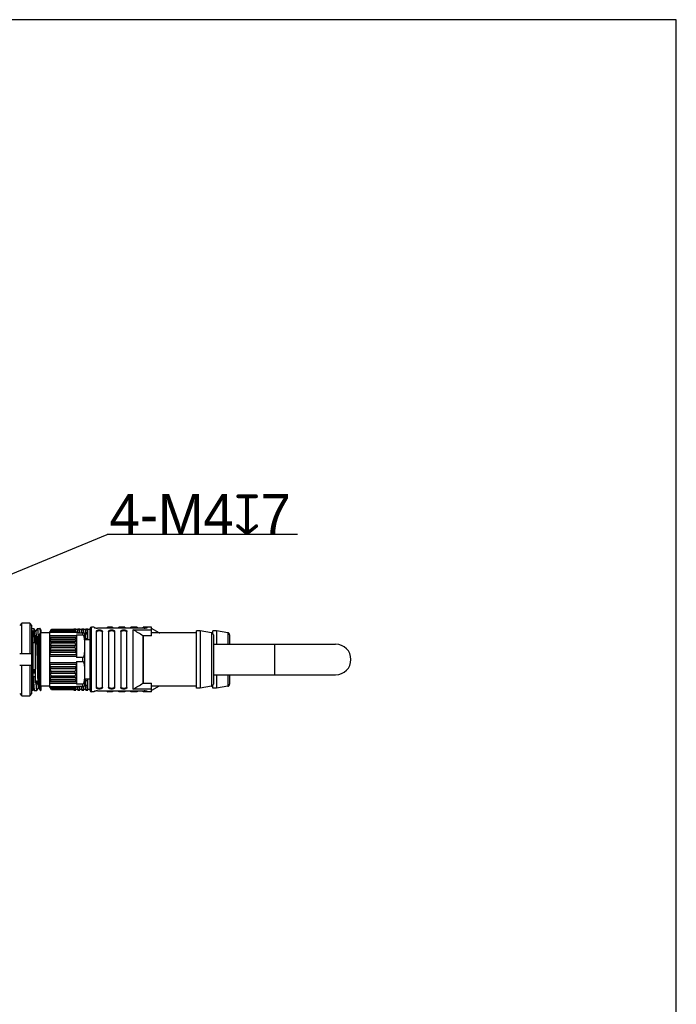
# Model space of a CAD drawing. Header units: millimetres. Extents: x -296 to -136, y 58 to 238.
# Tile 10 of 10: x -176 to -136, y 177 to 238. Entities that reach past the tile are written whole.
import ezdxf

# ---------------------------------------------------------------- set-up
doc = ezdxf.new("R2010")
doc.units = ezdxf.units.MM
doc.header["$LTSCALE"] = 46.255
doc.layers.get('0').update_dxf_attribs({"linetype": 'CONTINUOUS'})
doc.layers.add('00_COMPONENTS', color=7, linetype='CONTINUOUS')
doc.layers.add('51__DRAFT_DIMS', color=7, linetype='CONTINUOUS')
doc.styles.get("Standard").update_dxf_attribs({"font": '兰亭黑 GBK.TTF', "height": 2.5})

msp = doc.modelspace()

# ---------------------------------------------------------------- linework, layer by layer
at = {"color": 8}
msp.add_line((-179.2705, 202.4297), (-170.5128, 206.0413), dxfattribs=at)
msp.add_lwpolyline([(-295.6129, 57.592), (-135.6129, 57.592), (-135.6129, 237.592), (-295.6129, 237.592)], close=True)
at = {"layer": '00_COMPONENTS'}
for p, q in [((-175.7508, 200.6035), (-175.8758, 200.4766)), ((-175.2508, 200.6035), (-175.7508, 200.6035)), ((-175.7508, 198.76), (-175.7508, 200.6035)), ((-175.2508, 200.6035), (-175.2508, 198.76)), ((-175.1258, 200.4766), (-175.2508, 200.6035)), ((-175.1258, 196.2933), (-175.1258, 200.4766)), ((-171.3008, 200.36), (-171.4758, 200.36)), ((-171.4758, 196.41), (-171.4758, 200.36)), ((-171.3008, 200.36), (-171.3008, 200.3456)), ((-170.1758, 200.36), (-170.4758, 200.36)), ((-170.4758, 200.3109), (-170.4758, 200.36)), ((-170.1758, 200.36), (-170.1758, 200.3109)), ((-169.4258, 200.36), (-169.8008, 200.36)), ((-169.8008, 200.3109), (-169.8008, 200.36)), ((-169.4258, 200.36), (-169.4258, 200.3109)), ((-168.6758, 200.36), (-169.0508, 200.36)), ((-169.0508, 200.3109), (-169.0508, 200.36)), ((-168.6758, 200.36), (-168.6758, 200.3109)), ((-167.8008, 200.36), (-168.3008, 200.36)), ((-168.3008, 200.3109), (-168.3008, 200.36)), ((-168.0508, 200.3456), (-168.0508, 200.36)), ((-167.8008, 199.8266), (-167.8008, 200.36)), ((-175.1258, 200.285), (-175.0057, 200.285)), ((-175.1098, 200.0873), (-175.1258, 200.1151)), ((-175.0758, 200.1582), (-175.1133, 200.0934)), ((-175.0758, 200.1582), (-175.0758, 196.9312)), ((-174.8938, 200.0942), (-175.0025, 200.2822)), ((-174.8715, 199.885), (-174.9008, 199.885)), ((-174.9008, 196.9617), (-174.9008, 199.885)), ((-174.7922, 200.2822), (-174.8974, 200.1004)), ((-174.7976, 199.7568), (-174.8676, 199.8779)), ((-174.8673, 199.8853), (-174.8671, 199.882)), ((-174.8671, 199.882), (-174.8667, 199.8763)), ((-174.7291, 199.882), (-174.7996, 199.7601)), ((-174.7889, 200.285), (-174.6307, 200.285)), ((-174.6508, 199.885), (-174.7271, 199.885)), ((-174.6508, 196.835), (-174.6508, 199.935)), ((-174.5758, 200.1928), (-174.6275, 200.2822)), ((-174.5758, 200.1928), (-174.5758, 200.01)), ((-174.0258, 200.01), (-174.5758, 200.01)), ((-174.5758, 196.76), (-174.5758, 200.01)), ((-174.0258, 200.06), (-173.9339, 200.2192)), ((-174.0258, 196.71), (-174.0258, 200.06)), ((-172.4008, 200.035), (-174.0258, 200.035)), ((-174.0258, 199.8596), (-172.4008, 199.8596)), ((-174.0258, 199.7511), (-172.4008, 199.7511)), ((-173.9736, 199.7088), (-174.0258, 199.7419)), ((-173.9736, 200.1505), (-172.4531, 200.1505)), ((-172.4672, 200.175), (-173.9594, 200.175)), ((-173.936, 200.2156), (-172.4907, 200.2156)), ((-172.4927, 200.2192), (-173.9339, 200.2192)), ((-172.5633, 200.2265), (-172.5758, 200.2265)), ((-172.5758, 200.2265), (-172.5758, 200.2192)), ((-172.5633, 200.26), (-172.4383, 200.26)), ((-172.5633, 200.2192), (-172.5633, 200.26)), ((-172.5633, 200.2477), (-172.4383, 200.2477)), ((-172.4008, 200.06), (-172.4927, 200.2192)), ((-172.4866, 200.2087), (-172.4383, 200.2087)), ((-172.4008, 199.7419), (-172.4531, 199.7088)), ((-172.4383, 200.1249), (-172.4383, 200.26)), ((-172.3133, 200.2265), (-172.4383, 200.2265)), ((-172.4008, 200.06), (-172.4008, 200.01)), ((-172.4008, 200.01), (-171.9008, 200.01)), ((-172.4008, 199.8927), (-172.0258, 199.8927)), ((-172.4008, 199.8927), (-172.4008, 198.5022)), ((-172.3133, 200.26), (-172.1883, 200.26)), ((-172.3133, 200.01), (-172.3133, 200.26)), ((-172.3133, 200.2477), (-172.1883, 200.2477)), ((-172.3133, 200.2087), (-172.1883, 200.2087)), ((-172.3133, 200.0621), (-172.1883, 200.0621)), ((-172.1883, 200.01), (-172.1883, 200.26)), ((-172.0633, 200.2265), (-172.1883, 200.2265)), ((-172.0633, 200.26), (-171.9383, 200.26)), ((-172.0633, 200.01), (-172.0633, 200.26)), ((-172.0633, 200.2477), (-171.9383, 200.2477)), ((-172.0633, 200.2087), (-171.9383, 200.2087)), ((-172.0633, 200.0621), (-171.9383, 200.0621)), ((-172.0258, 200.01), (-172.0258, 199.8927)), ((-171.9383, 200.01), (-171.9383, 200.26)), ((-171.8133, 200.2265), (-171.9383, 200.2265)), ((-171.9008, 200.01), (-171.9008, 196.76)), ((-171.8133, 200.26), (-171.6883, 200.26)), ((-171.8133, 199.585), (-171.8133, 200.26)), ((-171.8133, 200.2477), (-171.6883, 200.2477)), ((-171.8133, 200.2087), (-171.6883, 200.2087)), ((-171.8133, 200.0621), (-171.6883, 200.0621)), ((-171.6883, 199.9798), (-171.8133, 199.9798)), ((-171.8133, 199.9497), (-171.6883, 199.9497)), ((-171.6883, 199.585), (-171.6883, 200.26)), ((-171.5633, 200.2265), (-171.6883, 200.2265)), ((-171.5633, 200.26), (-171.5508, 200.26)), ((-171.5633, 199.585), (-171.5633, 200.26)), ((-171.5633, 200.2477), (-171.5508, 200.2477)), ((-171.5633, 200.2087), (-171.5508, 200.2087)), ((-171.5633, 200.0621), (-171.5508, 200.0621)), ((-171.5508, 199.9798), (-171.5633, 199.9798)), ((-171.5633, 199.9497), (-171.5508, 199.9497)), ((-171.5508, 196.485), (-171.5508, 200.285)), ((-171.1758, 200.1025), (-171.1758, 196.6674)), ((-168.2508, 200.3109), (-171.1008, 200.3109)), ((-170.8008, 196.6674), (-170.8008, 200.1025)), ((-170.4258, 200.1025), (-170.4258, 196.6674)), ((-170.0508, 196.6674), (-170.0508, 200.1025)), ((-169.6758, 200.1025), (-169.6758, 196.6674)), ((-169.3008, 196.6674), (-169.3008, 200.1025)), ((-168.9454, 200.212), (-167.8008, 200.212)), ((-168.9454, 200.212), (-168.9454, 196.5579)), ((-168.9087, 196.5683), (-168.9087, 200.2017)), ((-168.3179, 199.8373), (-168.3179, 196.9326)), ((-167.8008, 199.8266), (-168.2812, 199.8266)), ((-168.2812, 196.9434), (-168.2812, 199.8266)), ((-167.3179, 200.0195), (-167.8008, 200.29)), ((-165.0258, 200.01), (-167.8008, 200.01)), ((-167.3179, 200.0195), (-167.3179, 200.01)), ((-164.8008, 200.135), (-165.0258, 200.135)), ((-165.0258, 196.635), (-165.0258, 200.135)), ((-164.1065, 200.0265), (-164.8008, 200.135)), ((-164.8008, 200.135), (-164.8008, 196.635)), ((-164.1065, 200.0265), (-164.1065, 196.7435)), ((-164.0258, 200.01), (-164.0612, 200.01)), ((-163.8008, 200.135), (-164.0258, 200.135)), ((-164.0258, 199.978), (-164.0258, 200.135)), ((-164.0008, 199.903), (-164.0008, 196.867)), ((-163.1065, 200.0265), (-163.8008, 200.135)), ((-163.8008, 200.135), (-163.8008, 199.3225)), ((-163.1065, 200.0265), (-163.1065, 199.3225)), ((-163.0008, 199.903), (-163.0008, 199.3225)), ((-175.0758, 199.2581), (-175.0508, 199.2581)), ((-175.0508, 199.4225), (-174.9008, 199.4225)), ((-175.0508, 197.6514), (-175.0508, 199.4225)), ((-174.6957, 199.4225), (-174.6952, 199.4225)), ((-174.0115, 199.5163), (-173.9594, 199.6395)), ((-172.4151, 199.5163), (-174.0115, 199.5163)), ((-173.9382, 199.4698), (-174.0115, 199.5163)), ((-174.0115, 198.9534), (-173.9382, 199.1269)), ((-173.9971, 199.2474), (-173.9339, 199.3969)), ((-172.4296, 199.2474), (-173.9971, 199.2474)), ((-173.9339, 199.2073), (-173.9971, 199.2474)), ((-172.4531, 199.7088), (-173.9736, 199.7088)), ((-173.9702, 199.6937), (-173.9697, 199.6917)), ((-173.9594, 199.6395), (-172.4672, 199.6395)), ((-172.4885, 199.4698), (-173.9382, 199.4698)), ((-173.9382, 199.1269), (-172.4885, 199.1269)), ((-173.9339, 199.3969), (-172.4927, 199.3969)), ((-172.4927, 199.2073), (-173.9339, 199.2073)), ((-172.4927, 199.3969), (-172.4296, 199.2474)), ((-172.4296, 199.2474), (-172.4927, 199.2073)), ((-172.4151, 199.5163), (-172.4885, 199.4698)), ((-172.4885, 199.1269), (-172.4151, 198.9534)), ((-172.4672, 199.6395), (-172.4151, 199.5163)), ((-171.5508, 199.585), (-171.9008, 199.585)), ((-171.8133, 199.6742), (-171.6883, 199.6742)), ((-171.5633, 199.6742), (-171.5508, 199.6742)), ((-164.0008, 199.3225), (-156.5008, 199.3225)), ((-160.2508, 199.3225), (-160.2508, 197.4475)), ((-175.8758, 198.76), (-175.1258, 198.76)), ((-174.0258, 198.703), (-173.9736, 198.8267)), ((-172.4008, 198.6689), (-174.0258, 198.6689)), ((-172.4008, 198.5604), (-174.0258, 198.5604)), ((-172.4151, 198.9534), (-174.0115, 198.9534)), ((-173.9594, 198.9204), (-174.0115, 198.9534)), ((-173.9736, 198.8267), (-172.4531, 198.8267)), ((-172.4672, 198.9204), (-173.9594, 198.9204)), ((-172.4151, 198.9534), (-172.4672, 198.9204)), ((-172.4531, 198.8267), (-172.4008, 198.703)), ((-175.1258, 198.01), (-175.8758, 198.01)), ((-175.7508, 196.1665), (-175.7508, 198.01)), ((-175.2508, 198.01), (-175.2508, 196.1665)), ((-174.6508, 197.8584), (-174.653, 197.936)), ((-174.0258, 198.2096), (-172.4008, 198.2096)), ((-174.0258, 198.1011), (-172.4008, 198.1011)), ((-173.9736, 197.9433), (-174.0258, 198.0669)), ((-172.4531, 197.9433), (-173.9736, 197.9433)), ((-172.4008, 198.0669), (-172.4531, 197.9433)), ((-172.0258, 198.5022), (-172.4008, 198.5022)), ((-172.4008, 198.2677), (-172.0258, 198.2677)), ((-172.4008, 198.2677), (-172.4008, 196.8772)), ((-172.0258, 198.5022), (-172.0258, 198.2677)), ((-175.0995, 197.5119), (-175.1258, 197.5119)), ((-175.0995, 197.5119), (-175.1003, 197.5364)), ((-175.0535, 197.5522), (-175.0508, 197.5427)), ((-175.0508, 197.7651), (-174.9008, 197.7651)), ((-175.0508, 197.6514), (-174.9758, 197.6514)), ((-175.0508, 197.553), (-175.0508, 197.6514)), ((-174.9758, 197.6113), (-175.0508, 197.6113)), ((-174.9008, 197.553), (-175.0508, 197.553)), ((-175.0508, 197.3475), (-175.0508, 197.553)), ((-175.0508, 197.3475), (-174.9008, 197.3475)), ((-174.9758, 197.553), (-174.9758, 197.7651)), ((-174.0115, 197.8165), (-173.9594, 197.8496)), ((-172.4151, 197.8165), (-174.0115, 197.8165)), ((-173.9382, 197.643), (-174.0115, 197.8165)), ((-173.9971, 197.5226), (-173.9339, 197.5626)), ((-172.4296, 197.5226), (-173.9971, 197.5226)), ((-173.9339, 197.3731), (-173.9971, 197.5226)), ((-173.9594, 197.8496), (-172.4672, 197.8496)), ((-172.4885, 197.643), (-173.9382, 197.643)), ((-173.9339, 197.5626), (-172.4927, 197.5626)), ((-172.4927, 197.3731), (-173.9339, 197.3731)), ((-172.4927, 197.5626), (-172.4296, 197.5226)), ((-172.4296, 197.5226), (-172.4927, 197.3731)), ((-172.4151, 197.8165), (-172.4885, 197.643)), ((-172.4672, 197.8496), (-172.4151, 197.8165)), ((-164.0008, 197.4475), (-156.5008, 197.4475)), ((-163.8008, 197.4475), (-163.8008, 196.635)), ((-163.1065, 197.4475), (-163.1065, 196.7435)), ((-163.0008, 197.4475), (-163.0008, 196.867)), ((-175.0758, 196.9255), (-175.0761, 196.9311)), ((-175.0758, 196.9254), (-175.0758, 196.485)), ((-174.8732, 197.0807), (-174.9008, 197.0807)), ((-174.9008, 196.9617), (-174.8578, 196.8873)), ((-174.8729, 197.0731), (-174.8732, 197.0807)), ((-174.8732, 197.0807), (-174.8729, 197.0731)), ((-174.8577, 196.8849), (-174.8578, 196.8869)), ((-174.8561, 196.885), (-174.7439, 196.885)), ((-174.7678, 197.0853), (-174.7677, 197.0833)), ((-174.7414, 196.8871), (-174.6746, 197.0027)), ((-174.7399, 196.8853), (-174.7402, 196.8892)), ((-174.7399, 196.8852), (-174.7402, 196.8891)), ((-174.6765, 197.0062), (-174.6508, 196.9617)), ((-174.0258, 196.76), (-174.5758, 196.76)), ((-174.5758, 196.76), (-174.5758, 196.485)), ((-174.0258, 197.028), (-173.9736, 197.0612)), ((-172.4008, 197.0189), (-174.0258, 197.0189)), ((-172.4008, 196.9104), (-174.0258, 196.9104)), ((-174.0258, 196.735), (-172.4008, 196.735)), ((-173.9339, 196.5507), (-174.0258, 196.71)), ((-174.0115, 197.2536), (-173.9382, 197.3001)), ((-172.4151, 197.2536), (-174.0115, 197.2536)), ((-173.9594, 197.1304), (-174.0115, 197.2536)), ((-173.9736, 197.0612), (-172.4531, 197.0612)), ((-172.4672, 197.1304), (-173.9594, 197.1304)), ((-173.9382, 197.3001), (-172.4885, 197.3001)), ((-172.4927, 196.5507), (-172.4008, 196.71)), ((-172.4885, 197.3001), (-172.4151, 197.2536)), ((-172.4151, 197.2536), (-172.4672, 197.1304)), ((-172.4531, 197.0612), (-172.4008, 197.028)), ((-172.0258, 196.8772), (-172.4008, 196.8772)), ((-172.4008, 196.76), (-171.9008, 196.76)), ((-172.4008, 196.76), (-172.4008, 196.71)), ((-172.3133, 196.51), (-172.3133, 196.76)), ((-172.3133, 196.7079), (-172.1883, 196.7079)), ((-172.1883, 196.51), (-172.1883, 196.76)), ((-172.0633, 196.51), (-172.0633, 196.76)), ((-172.0633, 196.7079), (-171.9383, 196.7079)), ((-172.0258, 196.8772), (-172.0258, 196.76)), ((-171.9383, 196.51), (-171.9383, 196.76)), ((-171.5508, 197.185), (-171.9008, 197.185)), ((-171.8133, 196.51), (-171.8133, 197.185)), ((-171.8133, 197.0958), (-171.6883, 197.0958)), ((-171.8133, 196.8203), (-171.6883, 196.8203)), ((-171.6883, 196.7902), (-171.8133, 196.7902)), ((-171.8133, 196.7079), (-171.6883, 196.7079)), ((-171.6883, 196.51), (-171.6883, 197.185)), ((-171.5633, 196.51), (-171.5633, 197.185)), ((-171.5633, 197.0958), (-171.5508, 197.0958)), ((-171.5633, 196.8203), (-171.5508, 196.8203)), ((-171.5508, 196.7902), (-171.5633, 196.7902)), ((-171.5633, 196.7079), (-171.5508, 196.7079)), ((-168.2812, 196.9434), (-167.8008, 196.9434)), ((-167.8008, 196.41), (-167.8008, 196.9434)), ((-165.0258, 196.76), (-167.8008, 196.76)), ((-167.3179, 196.7504), (-167.8008, 196.48)), ((-167.3179, 196.76), (-167.3179, 196.7504)), ((-164.1065, 196.7435), (-164.8008, 196.635)), ((-164.0258, 196.76), (-164.0612, 196.76)), ((-164.0258, 196.635), (-164.0258, 196.792)), ((-163.1065, 196.7435), (-163.8008, 196.635)), ((-175.8758, 196.2933), (-175.7508, 196.1665)), ((-175.7508, 196.1665), (-175.2508, 196.1665)), ((-175.2508, 196.1665), (-175.1258, 196.2933)), ((-175.0758, 196.485), (-175.1258, 196.485)), ((-175.0758, 196.6538), (-174.9797, 196.4876)), ((-174.9767, 196.485), (-174.8182, 196.485)), ((-174.815, 196.4878), (-174.7099, 196.6695)), ((-174.7136, 196.6758), (-174.6049, 196.4879)), ((-174.6049, 196.4879), (-174.6042, 196.4868)), ((-174.6042, 196.4868), (-174.6037, 196.4862)), ((-174.6037, 196.4862), (-174.6042, 196.4868)), ((-174.6032, 196.4857), (-174.6037, 196.4862)), ((-174.6027, 196.4853), (-174.6032, 196.4857)), ((-174.6027, 196.4853), (-174.6022, 196.4851)), ((-174.6015, 196.485), (-174.5758, 196.485)), ((-172.4531, 196.6195), (-173.9736, 196.6195)), ((-173.9594, 196.595), (-172.4672, 196.595)), ((-172.4885, 196.5582), (-173.9382, 196.5582)), ((-173.9339, 196.5507), (-172.4927, 196.5507)), ((-172.5758, 196.5507), (-172.5758, 196.5435)), ((-172.5633, 196.5435), (-172.5758, 196.5435)), ((-172.5633, 196.51), (-172.5633, 196.5507)), ((-172.5633, 196.5223), (-172.4383, 196.5223)), ((-172.5633, 196.51), (-172.4383, 196.51)), ((-172.4866, 196.5613), (-172.4383, 196.5613)), ((-172.4383, 196.51), (-172.4383, 196.645)), ((-172.3133, 196.5435), (-172.4383, 196.5435)), ((-172.3133, 196.5613), (-172.1883, 196.5613)), ((-172.3133, 196.5223), (-172.1883, 196.5223)), ((-172.3133, 196.51), (-172.1883, 196.51)), ((-172.0633, 196.5435), (-172.1883, 196.5435)), ((-172.0633, 196.5613), (-171.9383, 196.5613)), ((-172.0633, 196.5223), (-171.9383, 196.5223)), ((-172.0633, 196.51), (-171.9383, 196.51)), ((-171.8133, 196.5435), (-171.9383, 196.5435)), ((-171.8133, 196.5613), (-171.6883, 196.5613)), ((-171.8133, 196.5223), (-171.6883, 196.5223)), ((-171.8133, 196.51), (-171.6883, 196.51)), ((-171.5633, 196.5435), (-171.6883, 196.5435)), ((-171.5633, 196.5613), (-171.5508, 196.5613)), ((-171.5633, 196.5223), (-171.5508, 196.5223)), ((-171.5633, 196.51), (-171.5508, 196.51)), ((-171.3008, 196.41), (-171.4758, 196.41)), ((-171.3008, 196.4243), (-171.3008, 196.41)), ((-171.1008, 196.459), (-168.2508, 196.459)), ((-170.4758, 196.41), (-170.4758, 196.459)), ((-170.1758, 196.41), (-170.4758, 196.41)), ((-170.1758, 196.459), (-170.1758, 196.41)), ((-169.8008, 196.41), (-169.8008, 196.459)), ((-169.4258, 196.41), (-169.8008, 196.41)), ((-169.4258, 196.459), (-169.4258, 196.41)), ((-169.0508, 196.41), (-169.0508, 196.459)), ((-168.6758, 196.41), (-169.0508, 196.41)), ((-167.8008, 196.5579), (-168.9454, 196.5579)), ((-168.6758, 196.459), (-168.6758, 196.41)), ((-168.3008, 196.41), (-168.3008, 196.459)), ((-167.8008, 196.41), (-168.3008, 196.41)), ((-168.0508, 196.41), (-168.0508, 196.4243)), ((-164.8008, 196.635), (-165.0258, 196.635)), ((-163.8008, 196.635), (-164.0258, 196.635))]:
    msp.add_line(p, q, dxfattribs=at)
for centre, radius, start, end in [((-171.4758, 200.285), 0.075, 90, 180), ((-170.4758, 200.285), 0.075, 90, 159.765441), ((-174.5758, 199.935), 0.075, 90, 180), ((-189.2856, 166.4977), 39.385, 57.833683, 58.843548), ((-167.2812, 200.085), 0.075, 240.751179, 270), ((-164.1258, 199.903), 0.125, 0, 81.119338), ((-163.1258, 199.903), 0.125, 0, 81.119338), ((-179.0161, 198.1035), 4.0203, 11.455475, 14.61499), ((-175.2838, 199.4065), 1.3447, 12.331889, 12.990717), ((-175.3611, 199.3899), 1.4237, 10.098839, 12.237085), ((-175.9613, 199.3142), 2.0292, 2.335277, 4.399034), ((-176.6494, 199.312), 2.7176, 356.094899, 357.792352), ((-170.4329, 199.3123), 2.0616, 175.617218, 177.648471), ((-169.7443, 199.3138), 2.7505, 182.217809, 183.89494), ((-171.0621, 199.389), 1.4272, 167.0535, 169.890968), ((-156.5008, 198.385), 0.9375, 270, 90), ((-177.3176, 199.3786), 3.3892, 350.628116, 352.230244), ((-169.0786, 199.3832), 3.42, 187.776966, 189.364674), ((-177.3482, 197.3867), 3.4202, 7.777011, 9.364629), ((-169.1089, 197.3913), 3.3894, 170.628164, 172.230196), ((-170.6061, 198.8125), 4.6226, 194.773978, 195.820942), ((-176.6824, 197.4562), 2.7505, 2.217821, 3.894929), ((-175.9937, 197.4577), 2.0616, 355.617201, 357.648488), ((-169.7771, 197.458), 2.7176, 176.094913, 177.792338), ((-170.4653, 197.4558), 2.0291, 182.335262, 184.399049), ((-174.8401, 196.894), 0.0189, 198.640028, 200.007761), ((-174.8429, 196.8929), 0.0159, 200.020781, 200.975345), ((-174.5758, 196.835), 0.075, 180, 270), ((-175.3644, 197.3809), 1.4271, 347.053417, 349.891051), ((-171.0917, 197.3749), 1.397, 190.078382, 192.977149), ((-189.1838, 230.1072), 39.1911, 301.153955, 302.168816), ((-167.2812, 196.685), 0.075, 90, 119.248821), ((-164.1258, 196.867), 0.125, 278.880662, 0), ((-163.1258, 196.867), 0.125, 278.880662, 0), ((-174.5904, 196.4963), 0.0168, 208.636212, 210.024828), ((-174.6015, 196.487), 0.00198, 270.015896, 277.235327), ((-171.4758, 196.485), 0.075, 180, 270), ((-170.4758, 196.485), 0.075, 200.234559, 270)]:
    msp.add_arc(centre, radius, start, end, dxfattribs=at)
for points, knots in [([(-171.3008, 200.3456), (-171.3008, 200.3448), (-171.2998, 200.3427), (-171.2966, 200.3401), (-171.2918, 200.3374), (-171.2852, 200.3346), (-171.2768, 200.3317), (-171.2668, 200.3288), (-171.2552, 200.326), (-171.237, 200.3221), (-171.211, 200.3179), (-171.1638, 200.3125), (-171.1265, 200.3109), (-171.1008, 200.3109)], [0, 0, 0, 0, 0.0128631, 0.0317694, 0.0584156, 0.0931836, 0.1360056, 0.1866109, 0.2446165, 0.3095522, 0.457957, 0.6267102, 1, 1, 1, 1]), ([(-168.2508, 200.3109), (-168.2251, 200.3109), (-168.1878, 200.3125), (-168.1406, 200.3179), (-168.1107, 200.3228), (-168.0891, 200.3276), (-168.0748, 200.3317), (-168.0664, 200.3346), (-168.0598, 200.3374), (-168.055, 200.3401), (-168.0519, 200.3427), (-168.0508, 200.3448), (-168.0508, 200.3456)], [0, 0, 0, 0, 0.373298, 0.5420553, 0.6904629, 0.8133899, 0.863995, 0.9068154, 0.9415889, 0.968243, 0.9871462, 1, 1, 1, 1]), ([(-175.1098, 200.0873), (-175.1089, 200.0858), (-175.1073, 200.082), (-175.1053, 200.0751), (-175.1032, 200.0661), (-175.1001, 200.0499), (-175.0965, 200.0245), (-175.0923, 199.9878), (-175.0882, 199.9429), (-175.084, 199.8902), (-175.0799, 199.8299), (-175.0772, 199.7871), (-175.0758, 199.7645)], [0, 0, 0, 0, 0.0158873, 0.037972, 0.0663787, 0.1011456, 0.1896904, 0.3034016, 0.4419513, 0.6048632, 0.7912669, 1, 1, 1, 1]), ([(-175.0025, 200.2822), (-175.0027, 200.2826), (-175.0035, 200.2838), (-175.0048, 200.285), (-175.0057, 200.285)], [0, 0, 0, 0, 0.3364212, 1, 1, 1, 1]), ([(-174.9465, 199.4225), (-174.9487, 199.4823), (-174.9531, 199.5962), (-174.9601, 199.758), (-174.9669, 199.9009), (-174.9729, 200.0072), (-174.9778, 200.0814), (-174.9813, 200.1283), (-174.9847, 200.1693), (-174.9882, 200.2042), (-174.9916, 200.2328), (-174.995, 200.255), (-174.9979, 200.2696), (-175.0005, 200.2779), (-175.0018, 200.281), (-175.0025, 200.2822)], [0, 0, 0, 0, 0.2080091, 0.3966202, 0.5632456, 0.705607, 0.7670698, 0.8217685, 0.8695203, 0.9101701, 0.9435943, 0.9697041, 0.9884655, 0.9951164, 1, 1, 1, 1]), ([(-174.8938, 200.0942), (-174.8932, 200.0931), (-174.8919, 200.0904), (-174.8896, 200.0832), (-174.8868, 200.0709), (-174.8836, 200.0522), (-174.8804, 200.0284), (-174.8771, 199.9996), (-174.8724, 199.9513), (-174.8693, 199.9127), (-174.8673, 199.8853)], [0, 0, 0, 0, 0.0181793, 0.0420824, 0.1076396, 0.1973276, 0.3111914, 0.4489727, 0.6101102, 1, 1, 1, 1]), ([(-174.8715, 199.885), (-174.8711, 199.885), (-174.8702, 199.8844), (-174.8693, 199.8828), (-174.8683, 199.8804), (-174.8678, 199.8785), (-174.8675, 199.8774)], [0, 0, 0, 0, 0.1243259, 0.3200467, 0.6097872, 1, 1, 1, 1]), ([(-174.8675, 199.8774), (-174.8664, 199.8734), (-174.8646, 199.8635), (-174.8623, 199.8458), (-174.8599, 199.8226), (-174.8575, 199.794), (-174.8551, 199.7601), (-174.8517, 199.7046), (-174.8476, 199.6231), (-174.8428, 199.5116), (-174.838, 199.3831), (-174.8332, 199.2396), (-174.8301, 199.1391), (-174.8286, 199.0867)], [0, 0, 0, 0, 0.0155759, 0.0381102, 0.0675647, 0.1038484, 0.1468352, 0.196369, 0.3143205, 0.4559451, 0.6191176, 0.8013839, 1, 1, 1, 1]), ([(-174.6765, 197.0062), (-174.6774, 197.0077), (-174.6788, 197.0119), (-174.6806, 197.0198), (-174.6824, 197.0308), (-174.6843, 197.0448), (-174.6862, 197.0618), (-174.6888, 197.0905), (-174.692, 197.1335), (-174.6957, 197.1935), (-174.6995, 197.2641), (-174.7032, 197.3449), (-174.7077, 197.4525), (-174.7127, 197.589), (-174.7184, 197.7555), (-174.7239, 197.9347), (-174.7296, 198.1229), (-174.7352, 198.3165), (-174.7408, 198.5113), (-174.7464, 198.7035), (-174.7521, 198.8891), (-174.7576, 199.0645), (-174.7633, 199.226), (-174.768, 199.3503), (-174.7719, 199.4405), (-174.7747, 199.5002), (-174.7776, 199.5543), (-174.7804, 199.6024), (-174.7832, 199.6443), (-174.7859, 199.6798), (-174.7887, 199.7087), (-174.7912, 199.7286), (-174.7932, 199.7411), (-174.7946, 199.7479), (-174.7959, 199.7529), (-174.797, 199.7557), (-174.7976, 199.7568)], [0, 0, 0, 0, 0.001873, 0.0048156, 0.0088494, 0.0139803, 0.0202055, 0.027514, 0.0453056, 0.067176, 0.0929373, 0.1223816, 0.155239, 0.2102369, 0.2711144, 0.3366416, 0.4054744, 0.476228, 0.5474636, 0.617737, 0.6856187, 0.7497386, 0.8087929, 0.8615801, 0.8852883, 0.9070403, 0.9267289, 0.9442528, 0.9595222, 0.9724644, 0.9830161, 0.9911336, 0.9942707, 0.9967906, 0.9986954, 1, 1, 1, 1]), ([(-174.7922, 200.2822), (-174.7919, 200.2826), (-174.7912, 200.2838), (-174.7899, 200.285), (-174.7889, 200.285)], [0, 0, 0, 0, 0.3377316, 1, 1, 1, 1]), ([(-174.7889, 200.285), (-174.7879, 200.285), (-174.7863, 200.2834), (-174.785, 200.2808), (-174.7837, 200.2777), (-174.7825, 200.2737), (-174.7807, 200.2666), (-174.7786, 200.2556), (-174.7761, 200.2398), (-174.7724, 200.2118), (-174.7679, 200.1684), (-174.7627, 200.1064), (-174.7576, 200.0316), (-174.7526, 199.9446), (-174.7495, 199.8825), (-174.7479, 199.8495)], [0, 0, 0, 0, 0.0070417, 0.0128373, 0.0204419, 0.0299347, 0.0413533, 0.0700304, 0.1065291, 0.1508292, 0.2625597, 0.4044683, 0.5755409, 0.7745366, 1, 1, 1, 1]), ([(-174.7271, 199.885), (-174.7278, 199.885), (-174.7289, 199.8838), (-174.7297, 199.8819), (-174.7302, 199.8806), (-174.7304, 199.8798)], [0, 0, 0, 0, 0.3360268, 0.6216566, 1, 1, 1, 1]), ([(-174.7291, 199.882), (-174.7289, 199.8824), (-174.7286, 199.8829), (-174.7279, 199.8834), (-174.7271, 199.8834), (-174.7267, 199.8831), (-174.7265, 199.8829)], [0, 0, 0, 0, 0.3321828, 0.5655338, 0.7590525, 1, 1, 1, 1]), ([(-174.7245, 199.8816), (-174.7248, 199.8825), (-174.7253, 199.8838), (-174.7266, 199.885), (-174.7271, 199.885)], [0, 0, 0, 0, 0.6448537, 1, 1, 1, 1]), ([(-174.7265, 199.8829), (-174.7264, 199.8827), (-174.7259, 199.8821), (-174.7255, 199.8813), (-174.7253, 199.8806)], [0, 0, 0, 0, 0.1971439, 1, 1, 1, 1]), ([(-174.653, 197.936), (-174.656, 198.0466), (-174.662, 198.27), (-174.6707, 198.6022), (-174.6781, 198.8751), (-174.6841, 199.0837), (-174.6885, 199.2281), (-174.6929, 199.3617), (-174.6973, 199.4828), (-174.7017, 199.59), (-174.7061, 199.6818), (-174.7099, 199.7482), (-174.7131, 199.7927), (-174.7153, 199.8195), (-174.7175, 199.8416), (-174.7196, 199.8592), (-174.7218, 199.872), (-174.7234, 199.879), (-174.7245, 199.8816)], [0, 0, 0, 0, 0.1705547, 0.3441619, 0.5120025, 0.5910728, 0.6655517, 0.7344908, 0.797013, 0.852323, 0.899719, 0.9386015, 0.9546936, 0.9684846, 0.9799335, 0.9890096, 0.9956953, 1, 1, 1, 1]), ([(-174.6275, 200.2822), (-174.6277, 200.2826), (-174.6285, 200.2838), (-174.6298, 200.285), (-174.6307, 200.285)], [0, 0, 0, 0, 0.3363617, 1, 1, 1, 1]), ([(-174.598, 200.0066), (-174.5992, 200.026), (-174.6015, 200.0625), (-174.6051, 200.114), (-174.6088, 200.1589), (-174.6124, 200.1971), (-174.616, 200.2284), (-174.6196, 200.2527), (-174.6227, 200.2685), (-174.6253, 200.2776), (-174.6267, 200.2809), (-174.6275, 200.2822)], [0, 0, 0, 0, 0.2091886, 0.3954025, 0.5579563, 0.6962631, 0.8098373, 0.8983266, 0.9615798, 0.9838251, 1, 1, 1, 1]), ([(-171.9008, 199.5915), (-171.9008, 199.6058), (-171.9012, 199.6344), (-171.9037, 199.6773), (-171.9089, 199.72), (-171.9174, 199.7623), (-171.9301, 199.804), (-171.9463, 199.8371), (-171.9641, 199.8611), (-171.9808, 199.8772), (-171.9979, 199.8874), (-172.0135, 199.892), (-172.0217, 199.8927), (-172.0258, 199.8927)], [0, 0, 0, 0, 0.1214928, 0.2430359, 0.364749, 0.4868362, 0.6096724, 0.7342549, 0.7979235, 0.8630838, 0.9303452, 0.9649817, 1, 1, 1, 1]), ([(-171.1758, 200.1025), (-171.1758, 200.1089), (-171.1737, 200.1221), (-171.1635, 200.1405), (-171.1469, 200.1567), (-171.1242, 200.1706), (-171.096, 200.1818), (-171.063, 200.19), (-171.0266, 200.1951), (-170.9883, 200.1968), (-170.95, 200.1951), (-170.9136, 200.19), (-170.8806, 200.1818), (-170.8524, 200.1706), (-170.8297, 200.1567), (-170.8131, 200.1405), (-170.803, 200.1221), (-170.8008, 200.1089), (-170.8008, 200.1025)], [0, 0, 0, 0, 0.0418465, 0.0857895, 0.1352819, 0.1927095, 0.2590681, 0.3338374, 0.4151354, 0.4999983, 0.5848612, 0.666159, 0.7409281, 0.8072859, 0.8647154, 0.9141971, 0.9581501, 1, 1, 1, 1]), ([(-170.8008, 200.0448), (-170.8008, 200.0514), (-170.8029, 200.0649), (-170.8129, 200.0838), (-170.8294, 200.1006), (-170.8521, 200.115), (-170.8803, 200.1266), (-170.9134, 200.1351), (-170.9499, 200.1404), (-170.9883, 200.1421), (-171.0267, 200.1404), (-171.0633, 200.1351), (-171.0963, 200.1266), (-171.1245, 200.115), (-171.1472, 200.1006), (-171.1637, 200.0838), (-171.1737, 200.0649), (-171.1758, 200.0514), (-171.1758, 200.0448)], [0, 0, 0, 0, 0.0426794, 0.0872172, 0.1369465, 0.1942901, 0.2603482, 0.3347109, 0.4155719, 0.4999983, 0.5844246, 0.6652855, 0.7396479, 0.805705, 0.8630505, 0.91277, 0.9573155, 1, 1, 1, 1]), ([(-170.4258, 200.1025), (-170.4258, 200.1089), (-170.4237, 200.1221), (-170.4136, 200.1405), (-170.3969, 200.1567), (-170.3742, 200.1706), (-170.346, 200.1818), (-170.313, 200.19), (-170.2766, 200.1951), (-170.2383, 200.1968), (-170.2, 200.1951), (-170.1636, 200.19), (-170.1306, 200.1818), (-170.1024, 200.1706), (-170.0797, 200.1567), (-170.0631, 200.1405), (-170.053, 200.1221), (-170.0508, 200.1089), (-170.0508, 200.1025)], [0, 0, 0, 0, 0.0418534, 0.0858023, 0.1352827, 0.1927129, 0.2590691, 0.3338388, 0.4151363, 0.4999988, 0.5848612, 0.6661591, 0.7409289, 0.8072857, 0.8647165, 0.9141978, 0.9581464, 1, 1, 1, 1]), ([(-170.0508, 200.0448), (-170.0508, 200.0514), (-170.0529, 200.0649), (-170.0629, 200.0838), (-170.0794, 200.1006), (-170.1021, 200.115), (-170.1303, 200.1266), (-170.1633, 200.1351), (-170.1999, 200.1404), (-170.2383, 200.1421), (-170.2767, 200.1404), (-170.3133, 200.1351), (-170.3463, 200.1266), (-170.3745, 200.115), (-170.3972, 200.1006), (-170.4137, 200.0838), (-170.4237, 200.0649), (-170.4258, 200.0514), (-170.4258, 200.0448)], [0, 0, 0, 0, 0.0426909, 0.0872289, 0.1369475, 0.1943009, 0.2603502, 0.3347157, 0.4155757, 0.5000013, 0.5844269, 0.6652862, 0.7396519, 0.8057035, 0.8630581, 0.9127624, 0.9573069, 1, 1, 1, 1]), ([(-169.6758, 200.1025), (-169.6758, 200.1089), (-169.6737, 200.1221), (-169.6636, 200.1405), (-169.6469, 200.1567), (-169.6242, 200.1706), (-169.596, 200.1818), (-169.563, 200.19), (-169.5266, 200.1951), (-169.4883, 200.1968), (-169.45, 200.1951), (-169.4136, 200.19), (-169.3806, 200.1818), (-169.3524, 200.1706), (-169.3297, 200.1567), (-169.3131, 200.1405), (-169.303, 200.1221), (-169.3008, 200.1089), (-169.3008, 200.1025)], [0, 0, 0, 0, 0.0418534, 0.0858023, 0.1352827, 0.1927129, 0.2590691, 0.3338388, 0.4151363, 0.4999988, 0.5848612, 0.6661591, 0.7409289, 0.8072857, 0.8647165, 0.9141978, 0.9581464, 1, 1, 1, 1]), ([(-169.3008, 200.0448), (-169.3008, 200.0514), (-169.3029, 200.0649), (-169.3129, 200.0838), (-169.3294, 200.1006), (-169.3521, 200.115), (-169.3803, 200.1266), (-169.4133, 200.1351), (-169.4499, 200.1404), (-169.4883, 200.1421), (-169.5267, 200.1404), (-169.5633, 200.1351), (-169.5963, 200.1266), (-169.6245, 200.115), (-169.6472, 200.1006), (-169.6637, 200.0838), (-169.6737, 200.0649), (-169.6758, 200.0514), (-169.6758, 200.0448)], [0, 0, 0, 0, 0.0426909, 0.0872289, 0.1369475, 0.1943009, 0.2603502, 0.3347157, 0.4155757, 0.5000013, 0.5844269, 0.6652862, 0.7396519, 0.8057035, 0.8630581, 0.9127624, 0.9573069, 1, 1, 1, 1]), ([(-168.9454, 200.212), (-168.939, 200.212), (-168.9261, 200.2102), (-168.9142, 200.205), (-168.9087, 200.2017)], [0, 0, 0, 0, 0.4999643, 1, 1, 1, 1]), ([(-168.3179, 199.8373), (-168.3124, 199.8339), (-168.3006, 199.8285), (-168.2877, 199.8266), (-168.2812, 199.8266)], [0, 0, 0, 0, 0.5000639, 1, 1, 1, 1]), ([(-174.8286, 199.0867), (-174.8231, 198.9042), (-174.8131, 198.5319), (-174.8011, 198.0704), (-174.791, 197.7107), (-174.7836, 197.4715), (-174.7762, 197.2658), (-174.7708, 197.1408), (-174.7678, 197.0853)], [0, 0, 0, 0, 0.2734586, 0.5581244, 0.6916285, 0.8126274, 0.9166874, 1, 1, 1, 1]), ([(-172.0258, 198.5022), (-172.0217, 198.5022), (-172.0135, 198.503), (-171.9979, 198.5075), (-171.9808, 198.5177), (-171.9641, 198.5338), (-171.9463, 198.5579), (-171.9301, 198.591), (-171.9174, 198.6327), (-171.9088, 198.675), (-171.9037, 198.7177), (-171.9012, 198.7605), (-171.9008, 198.7891), (-171.9008, 198.8034)], [0, 0, 0, 0, 0.0350219, 0.0696624, 0.1369238, 0.202077, 0.2657406, 0.3903154, 0.5131595, 0.6352523, 0.7569646, 0.8785071, 1, 1, 1, 1]), ([(-171.9008, 197.9665), (-171.9008, 197.9808), (-171.9012, 198.0094), (-171.9037, 198.0523), (-171.9089, 198.095), (-171.9174, 198.1373), (-171.9301, 198.179), (-171.9463, 198.2121), (-171.9641, 198.2361), (-171.9808, 198.2522), (-171.9979, 198.2624), (-172.0135, 198.267), (-172.0217, 198.2677), (-172.0258, 198.2677)], [0, 0, 0, 0, 0.1214928, 0.2430359, 0.364749, 0.4868362, 0.6096724, 0.7342549, 0.7979235, 0.8630838, 0.9303452, 0.9649817, 1, 1, 1, 1]), ([(-175.1003, 197.5364), (-175.0959, 197.5554), (-175.0876, 197.5934), (-175.0796, 197.6315), (-175.0758, 197.6505)], [0, 0, 0, 0, 0.5000005, 1, 1, 1, 1]), ([(-175.0761, 196.9311), (-175.0804, 197.0203), (-175.0887, 197.2138), (-175.0959, 197.4074), (-175.0995, 197.5119)], [0, 0, 0, 0, 0.4605805, 1, 1, 1, 1]), ([(-175.036, 197.3475), (-175.0337, 197.2876), (-175.0292, 197.1736), (-175.0221, 197.0116), (-175.0162, 196.8882), (-175.0115, 196.7994), (-175.0081, 196.7409), (-175.0046, 196.688), (-175.0011, 196.6411), (-174.9976, 196.6001), (-174.9941, 196.5653), (-174.9906, 196.5367), (-174.9872, 196.5146), (-174.9843, 196.5001), (-174.9817, 196.4919), (-174.9804, 196.4888), (-174.9798, 196.4876)], [0, 0, 0, 0, 0.2082346, 0.3970208, 0.5637588, 0.6381318, 0.706162, 0.7676196, 0.8222989, 0.8700165, 0.9106144, 0.9439648, 0.9699762, 0.9886139, 0.9951934, 1, 1, 1, 1]), ([(-174.8591, 196.8916), (-174.8597, 196.8946), (-174.861, 196.9021), (-174.8626, 196.9153), (-174.8643, 196.9323), (-174.8668, 196.9627), (-174.8698, 197.0101), (-174.8718, 197.0505), (-174.8729, 197.0731)], [0, 0, 0, 0, 0.0514938, 0.1244024, 0.2186347, 0.3339862, 0.6268514, 1, 1, 1, 1]), ([(-174.8729, 197.0731), (-174.8718, 197.0494), (-174.8698, 197.0076), (-174.867, 196.9589), (-174.8647, 196.9284), (-174.8631, 196.9119), (-174.8613, 196.8994), (-174.8598, 196.8925), (-174.8588, 196.8898)], [0, 0, 0, 0, 0.3861302, 0.6820604, 0.794888, 0.8846094, 0.95285, 1, 1, 1, 1]), ([(-174.8581, 196.8879), (-174.8581, 196.8882), (-174.8585, 196.8894), (-174.8588, 196.8906), (-174.8591, 196.8916)], [0, 0, 0, 0, 0.2152111, 1, 1, 1, 1]), ([(-174.8561, 196.885), (-174.8564, 196.885), (-174.8573, 196.8858), (-174.8576, 196.8867), (-174.8578, 196.8872)], [0, 0, 0, 0, 0.3495896, 1, 1, 1, 1]), ([(-174.8182, 196.485), (-174.8192, 196.485), (-174.8207, 196.4864), (-174.8221, 196.4888), (-174.8233, 196.4917), (-174.8245, 196.4953), (-174.8263, 196.5018), (-174.8296, 196.5177), (-174.8338, 196.5471), (-174.8385, 196.5918), (-174.8433, 196.6486), (-174.8482, 196.7173), (-174.8531, 196.7974), (-174.8561, 196.8545), (-174.8577, 196.8849)], [0, 0, 0, 0, 0.0072903, 0.0131534, 0.0207995, 0.0303145, 0.0417395, 0.0703882, 0.1509846, 0.2624177, 0.4040527, 0.5749872, 0.7740829, 1, 1, 1, 1]), ([(-174.746, 196.8867), (-174.7466, 196.8875), (-174.7476, 196.8898), (-174.7496, 196.896), (-174.7518, 196.9071), (-174.7545, 196.9243), (-174.7571, 196.9466), (-174.7598, 196.9739), (-174.7625, 197.0061), (-174.7652, 197.0431), (-174.7669, 197.0694), (-174.7677, 197.0833)], [0, 0, 0, 0, 0.0154396, 0.0370095, 0.0991061, 0.1868118, 0.3000283, 0.4384442, 0.6016202, 0.7890155, 1, 1, 1, 1]), ([(-174.7439, 196.885), (-174.7441, 196.885), (-174.745, 196.8852), (-174.7456, 196.886), (-174.746, 196.8867)], [0, 0, 0, 0, 0.1971496, 1, 1, 1, 1]), ([(-174.7414, 196.8871), (-174.7416, 196.8868), (-174.7422, 196.8859), (-174.7431, 196.885), (-174.7439, 196.885)], [0, 0, 0, 0, 0.3355517, 1, 1, 1, 1]), ([(-174.7136, 196.6758), (-174.7143, 196.677), (-174.7155, 196.6797), (-174.7179, 196.687), (-174.7207, 196.6994), (-174.7239, 196.7183), (-174.7271, 196.7422), (-174.7303, 196.7711), (-174.7349, 196.8193), (-174.7379, 196.8579), (-174.7399, 196.8852)], [0, 0, 0, 0, 0.0184447, 0.0426326, 0.1088246, 0.1990801, 0.3131935, 0.4507778, 0.6114205, 1, 1, 1, 1]), ([(-174.6358, 196.79), (-174.6346, 196.7689), (-174.6321, 196.7291), (-174.6283, 196.6729), (-174.6245, 196.6238), (-174.6208, 196.582), (-174.6171, 196.5476), (-174.6135, 196.5209), (-174.6103, 196.5034), (-174.6074, 196.4934), (-174.6059, 196.4898), (-174.6051, 196.4883)], [0, 0, 0, 0, 0.2083153, 0.3940216, 0.5563599, 0.694677, 0.8084435, 0.8972786, 0.9610178, 0.983546, 1, 1, 1, 1]), ([(-174.6071, 196.4928), (-174.6087, 196.4973), (-174.6114, 196.5089), (-174.6148, 196.5296), (-174.6182, 196.5572), (-174.6217, 196.5913), (-174.6252, 196.6321), (-174.6302, 196.699), (-174.6336, 196.7524), (-174.6358, 196.79)], [0, 0, 0, 0, 0.0480147, 0.1184236, 0.2112617, 0.3263191, 0.4632362, 0.6215441, 1, 1, 1, 1]), ([(-172.0258, 196.8772), (-172.0217, 196.8772), (-172.0135, 196.878), (-171.9979, 196.8825), (-171.9808, 196.8927), (-171.9641, 196.9088), (-171.9463, 196.9329), (-171.9301, 196.966), (-171.9174, 197.0077), (-171.9088, 197.05), (-171.9037, 197.0927), (-171.9012, 197.1355), (-171.9008, 197.1641), (-171.9008, 197.1784)], [0, 0, 0, 0, 0.0350231, 0.0696647, 0.1369269, 0.2020797, 0.2657428, 0.3903168, 0.5131605, 0.6352531, 0.7569652, 0.8785074, 1, 1, 1, 1]), ([(-171.1758, 196.7252), (-171.1758, 196.7186), (-171.1737, 196.7051), (-171.1637, 196.6861), (-171.1472, 196.6693), (-171.1245, 196.655), (-171.0963, 196.6434), (-171.0633, 196.6348), (-171.0267, 196.6296), (-170.9883, 196.6278), (-170.9499, 196.6296), (-170.9134, 196.6349), (-170.8803, 196.6434), (-170.8521, 196.655), (-170.8294, 196.6693), (-170.8129, 196.6861), (-170.8029, 196.7051), (-170.8008, 196.7186), (-170.8008, 196.7252)], [0, 0, 0, 0, 0.0426779, 0.0872292, 0.1369419, 0.1942934, 0.2603484, 0.3347116, 0.4155727, 0.4999987, 0.584425, 0.665286, 0.7396485, 0.8057043, 0.8630508, 0.9127729, 0.957314, 1, 1, 1, 1]), ([(-170.4258, 196.7252), (-170.4258, 196.7186), (-170.4237, 196.7051), (-170.4137, 196.6861), (-170.3972, 196.6693), (-170.3745, 196.655), (-170.3463, 196.6434), (-170.3133, 196.6349), (-170.2767, 196.6296), (-170.2383, 196.6278), (-170.1999, 196.6296), (-170.1634, 196.6348), (-170.1303, 196.6434), (-170.1021, 196.655), (-170.0795, 196.6693), (-170.0629, 196.6861), (-170.053, 196.7051), (-170.0508, 196.7186), (-170.0508, 196.7252)], [0, 0, 0, 0, 0.0426899, 0.0872311, 0.1369493, 0.1942941, 0.260355, 0.3347155, 0.4155742, 0.5000025, 0.5844261, 0.6652922, 0.7396401, 0.8057132, 0.8630478, 0.9127773, 0.9573062, 1, 1, 1, 1]), ([(-169.6758, 196.7252), (-169.6758, 196.7186), (-169.6737, 196.7051), (-169.6637, 196.6861), (-169.6472, 196.6693), (-169.6245, 196.655), (-169.5963, 196.6434), (-169.5633, 196.6349), (-169.5267, 196.6296), (-169.4883, 196.6278), (-169.4499, 196.6296), (-169.4134, 196.6348), (-169.3803, 196.6434), (-169.3521, 196.655), (-169.3295, 196.6693), (-169.3129, 196.6861), (-169.303, 196.7051), (-169.3008, 196.7186), (-169.3008, 196.7252)], [0, 0, 0, 0, 0.0426899, 0.0872311, 0.1369493, 0.1942941, 0.260355, 0.3347155, 0.4155742, 0.5000025, 0.5844261, 0.6652922, 0.7396401, 0.8057132, 0.8630478, 0.9127773, 0.9573062, 1, 1, 1, 1]), ([(-168.2812, 196.9434), (-168.2877, 196.9434), (-168.3006, 196.9415), (-168.3124, 196.9361), (-168.3179, 196.9326)], [0, 0, 0, 0, 0.4999368, 1, 1, 1, 1]), ([(-174.9798, 196.4876), (-174.9795, 196.4872), (-174.9788, 196.4861), (-174.9776, 196.485), (-174.9767, 196.485)], [0, 0, 0, 0, 0.3358455, 1, 1, 1, 1]), ([(-174.815, 196.4878), (-174.8152, 196.4874), (-174.816, 196.4862), (-174.8173, 196.485), (-174.8182, 196.485)], [0, 0, 0, 0, 0.3368622, 1, 1, 1, 1]), ([(-174.6051, 196.4883), (-174.6053, 196.4886), (-174.6061, 196.4901), (-174.6067, 196.4916), (-174.6071, 196.4928)], [0, 0, 0, 0, 0.2167981, 1, 1, 1, 1]), ([(-174.6042, 196.4868), (-174.6043, 196.4869), (-174.6046, 196.4874), (-174.6049, 196.4879), (-174.6051, 196.4883)], [0, 0, 0, 0, 0.2296891, 1, 1, 1, 1]), ([(-171.1008, 196.459), (-171.1265, 196.459), (-171.1638, 196.4575), (-171.211, 196.4521), (-171.2409, 196.4472), (-171.2625, 196.4424), (-171.2768, 196.4383), (-171.2852, 196.4354), (-171.2918, 196.4326), (-171.2966, 196.4298), (-171.2998, 196.4273), (-171.3008, 196.4252), (-171.3008, 196.4243)], [0, 0, 0, 0, 0.373298, 0.5420553, 0.6904629, 0.8133899, 0.863995, 0.9068154, 0.9415889, 0.968243, 0.9871462, 1, 1, 1, 1]), ([(-170.8008, 196.6674), (-170.8008, 196.661), (-170.803, 196.6479), (-170.8131, 196.6295), (-170.8297, 196.6132), (-170.8524, 196.5994), (-170.8806, 196.5882), (-170.9136, 196.58), (-170.95, 196.5749), (-170.9883, 196.5732), (-171.0266, 196.5749), (-171.063, 196.58), (-171.096, 196.5882), (-171.1242, 196.5994), (-171.1469, 196.6132), (-171.1636, 196.6295), (-171.1737, 196.6479), (-171.1758, 196.661), (-171.1758, 196.6674)], [0, 0, 0, 0, 0.0418465, 0.0857895, 0.1352819, 0.1927095, 0.2590681, 0.3338374, 0.4151354, 0.4999983, 0.5848612, 0.666159, 0.7409281, 0.8072859, 0.8647154, 0.9141971, 0.9581501, 1, 1, 1, 1]), ([(-170.0508, 196.6674), (-170.0508, 196.661), (-170.053, 196.6479), (-170.0631, 196.6295), (-170.0797, 196.6132), (-170.1024, 196.5994), (-170.1306, 196.5882), (-170.1636, 196.58), (-170.2, 196.5749), (-170.2383, 196.5732), (-170.2766, 196.5749), (-170.313, 196.58), (-170.346, 196.5882), (-170.3742, 196.5994), (-170.3969, 196.6132), (-170.4136, 196.6295), (-170.4237, 196.6479), (-170.4258, 196.661), (-170.4258, 196.6674)], [0, 0, 0, 0, 0.0418534, 0.0858023, 0.1352827, 0.1927129, 0.2590691, 0.3338388, 0.4151363, 0.4999988, 0.5848612, 0.6661591, 0.7409289, 0.8072857, 0.8647165, 0.9141978, 0.9581464, 1, 1, 1, 1]), ([(-169.3008, 196.6674), (-169.3008, 196.661), (-169.303, 196.6479), (-169.3131, 196.6295), (-169.3297, 196.6132), (-169.3524, 196.5994), (-169.3806, 196.5882), (-169.4136, 196.58), (-169.45, 196.5749), (-169.4883, 196.5732), (-169.5266, 196.5749), (-169.563, 196.58), (-169.596, 196.5882), (-169.6242, 196.5994), (-169.6469, 196.6132), (-169.6636, 196.6295), (-169.6737, 196.6479), (-169.6758, 196.661), (-169.6758, 196.6674)], [0, 0, 0, 0, 0.0418534, 0.0858023, 0.1352827, 0.1927129, 0.2590691, 0.3338388, 0.4151363, 0.4999988, 0.5848612, 0.6661591, 0.7409289, 0.8072857, 0.8647165, 0.9141978, 0.9581464, 1, 1, 1, 1]), ([(-168.9087, 196.5683), (-168.9142, 196.5649), (-168.9261, 196.5597), (-168.939, 196.5579), (-168.9454, 196.5579)], [0, 0, 0, 0, 0.5000518, 1, 1, 1, 1]), ([(-168.0508, 196.4243), (-168.0508, 196.4252), (-168.0519, 196.4273), (-168.055, 196.4298), (-168.0598, 196.4326), (-168.0664, 196.4354), (-168.0748, 196.4383), (-168.0848, 196.4411), (-168.0964, 196.444), (-168.1147, 196.4478), (-168.1406, 196.4521), (-168.1878, 196.4574), (-168.2251, 196.459), (-168.2508, 196.459)], [0, 0, 0, 0, 0.0128631, 0.0317694, 0.0584156, 0.0931836, 0.1360056, 0.1866109, 0.2446165, 0.3095522, 0.457957, 0.6267102, 1, 1, 1, 1])]:
    msp.add_open_spline(points, degree=3, knots=knots, dxfattribs=at)
for points in [[(-174.6022, 196.4851), (-174.6019, 196.485), (-174.6016, 196.485), (-174.6013, 196.485)], [(-174.6015, 196.485), (-174.6018, 196.485), (-174.602, 196.485), (-174.6022, 196.4851)]]:
    msp.add_open_spline(points, degree=3, dxfattribs=at)
at = {"layer": '51__DRAFT_DIMS', "color": 8}
msp.add_line((-158.8456, 206.0413), (-170.5128, 206.0413), dxfattribs=at)

# ---------------------------------------------------------------- texts
at = {"layer": '51__DRAFT_DIMS', "insert": (-170.3669, 208.5286), "char_height": 2.5, "attachment_point": 1, "line_spacing_factor": 0.9}
msp.add_mtext('\\A1;4-M4{\\fgdt|b0|i0|c134|p2;x}7', dxfattribs=at)

doc.saveas('drawing.dxf')
